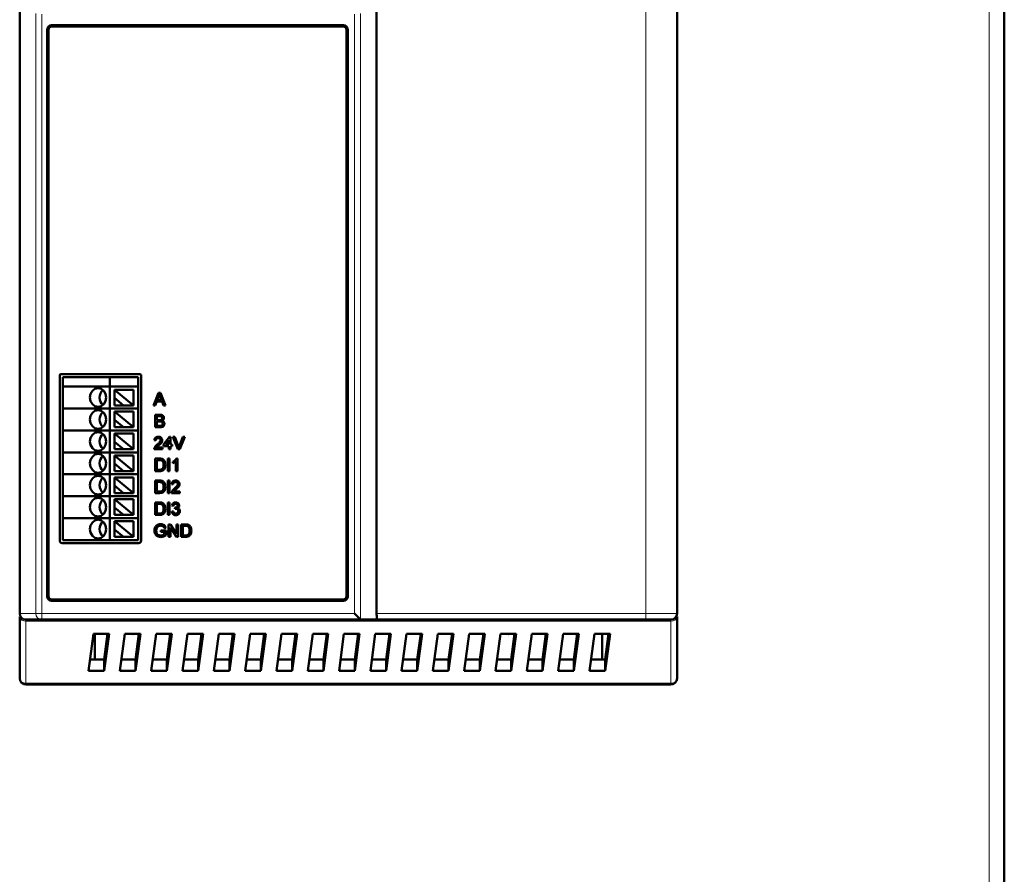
# Model space of a CAD drawing. Header units: millimetres. Extents: x 0 to 420, y 0 to 297.
# Tile 3 of 9: x 74 to 137, y 117 to 171. Entities that reach past the tile are written whole.
import ezdxf

# ---------------------------------------------------------------- set-up
doc = ezdxf.new("R2010")
doc.units = ezdxf.units.MM

msp = doc.modelspace()

# ---------------------------------------------------------------- linework, layer by layer
at = {"color": 7, "linetype": 'Continuous', "lineweight": 50}
for p, q in [((137.01, 91.827), (137.01, 229.027)), ((74.11, 204.471), (74.11, 133.183)), ((96.91, 204.471), (96.91, 133.183)), ((116.11, 204.471), (116.11, 133.183)), ((75.87, 134.263), (75.87, 170.467)), ((75.95, 170.467), (75.95, 134.263)), ((76.15, 170.747), (94.79, 170.747)), ((94.79, 170.667), (76.15, 170.667)), ((94.99, 134.263), (94.99, 170.467)), ((95.07, 170.467), (95.07, 134.263)), ((76.75, 148.467), (81.79, 148.467)), ((76.67, 137.827), (76.67, 148.387)), ((76.87, 147.667), (76.87, 148.267)), ((76.87, 148.267), (79.87, 148.267)), ((79.87, 147.667), (79.87, 148.267)), ((79.87, 148.267), (81.67, 148.267)), ((81.67, 148.267), (81.67, 147.667)), ((81.87, 148.387), (81.87, 137.827)), ((76.87, 147.667), (79.87, 147.667)), ((76.87, 146.267), (76.87, 147.667)), ((79.87, 147.667), (81.67, 147.667)), ((79.87, 146.267), (79.87, 147.667)), ((80.17, 147.467), (81.37, 147.467)), ((80.17, 147.467), (81.37, 146.467)), ((80.17, 147.467), (80.17, 146.946)), ((81.37, 147.467), (81.37, 146.467)), ((81.67, 147.667), (81.67, 146.267)), ((82.652, 146.467), (82.97, 147.267)), ((82.97, 147.267), (83.097, 147.267)), ((83.097, 147.267), (83.415, 146.467)), ((80.17, 146.946), (80.17, 146.467)), ((80.745, 146.467), (80.17, 146.946)), ((82.863, 146.713), (82.772, 146.467)), ((83.204, 146.713), (82.863, 146.713)), ((82.979, 147.027), (82.897, 146.805)), ((82.897, 146.805), (83.17, 146.805)), ((83.17, 146.805), (83.092, 147.015)), ((83.295, 146.467), (83.204, 146.713)), ((76.87, 144.867), (76.87, 146.267)), ((76.87, 146.267), (79.87, 146.267)), ((79.87, 144.867), (79.87, 146.267)), ((79.87, 146.267), (81.67, 146.267)), ((80.17, 146.467), (80.745, 146.467)), ((80.17, 146.067), (81.37, 146.067)), ((80.17, 146.067), (81.37, 145.067)), ((80.17, 146.067), (80.17, 145.546)), ((80.745, 146.467), (81.37, 146.467)), ((81.37, 146.067), (81.37, 145.067)), ((81.67, 146.267), (81.67, 144.867)), ((82.772, 146.467), (82.652, 146.467)), ((83.415, 146.467), (83.295, 146.467)), ((80.745, 145.067), (80.17, 145.546)), ((80.17, 145.546), (80.17, 145.067)), ((82.762, 145.067), (82.762, 145.867)), ((82.762, 145.867), (83.061, 145.867)), ((83.027, 145.774), (82.875, 145.774)), ((82.875, 145.774), (82.875, 145.528)), ((82.875, 145.528), (83.04, 145.528)), ((83.051, 145.436), (82.875, 145.436)), ((82.875, 145.436), (82.875, 145.159)), ((76.87, 144.867), (79.87, 144.867)), ((76.87, 143.467), (76.87, 144.867)), ((79.87, 144.867), (81.67, 144.867)), ((79.87, 143.467), (79.87, 144.867)), ((80.17, 145.067), (80.745, 145.067)), ((80.745, 145.067), (81.37, 145.067)), ((81.67, 144.867), (81.67, 143.467)), ((83.062, 145.067), (82.762, 145.067)), ((82.875, 145.159), (83.064, 145.159)), ((80.17, 144.667), (81.37, 144.667)), ((80.17, 144.667), (81.37, 143.667)), ((80.17, 144.667), (80.17, 144.146)), ((80.17, 144.146), (80.17, 143.667)), ((80.745, 143.667), (80.17, 144.146)), ((81.37, 144.667), (81.37, 143.667)), ((82.813, 144.231), (82.711, 144.241)), ((83.295, 143.964), (83.675, 144.456)), ((83.644, 144.252), (83.422, 143.964)), ((83.644, 143.964), (83.644, 144.252)), ((83.675, 144.456), (83.746, 144.456)), ((83.746, 144.456), (83.746, 143.964)), ((83.891, 144.467), (84.013, 144.467)), ((84.213, 143.667), (83.891, 144.467)), ((84.013, 144.467), (84.231, 143.893)), ((84.318, 143.893), (84.536, 144.467)), ((84.658, 144.467), (84.336, 143.667)), ((84.536, 144.467), (84.658, 144.467)), ((76.87, 142.067), (76.87, 143.467)), ((76.87, 143.467), (79.87, 143.467)), ((79.87, 142.067), (79.87, 143.467)), ((79.87, 143.467), (81.67, 143.467)), ((80.17, 143.667), (80.745, 143.667)), ((80.745, 143.667), (81.37, 143.667)), ((81.67, 143.467), (81.67, 142.067)), ((83.223, 143.667), (82.7, 143.667)), ((82.832, 143.769), (83.223, 143.769)), ((83.223, 143.769), (83.223, 143.667)), ((83.295, 143.862), (83.295, 143.964)), ((83.644, 143.862), (83.295, 143.862)), ((83.422, 143.964), (83.644, 143.964)), ((83.644, 143.667), (83.644, 143.862)), ((83.746, 143.667), (83.644, 143.667)), ((83.746, 143.964), (83.849, 143.964)), ((83.849, 143.862), (83.746, 143.862)), ((83.746, 143.862), (83.746, 143.667)), ((83.849, 143.964), (83.849, 143.862)), ((84.336, 143.667), (84.213, 143.667)), ((80.17, 143.267), (81.37, 142.267)), ((80.17, 143.267), (81.37, 143.267)), ((80.17, 143.267), (80.17, 142.746)), ((81.37, 143.267), (81.37, 142.267)), ((82.762, 142.267), (82.762, 143.067)), ((82.762, 143.067), (83.035, 143.067)), ((83.037, 142.974), (82.875, 142.974)), ((82.875, 142.974), (82.875, 142.359)), ((83.572, 142.267), (83.572, 143.067)), ((83.572, 143.067), (83.685, 143.067)), ((83.685, 143.067), (83.685, 142.267)), ((83.9, 142.772), (83.9, 142.867)), ((84.085, 142.267), (84.085, 142.89)), ((84.121, 143.067), (84.187, 143.067)), ((84.187, 143.067), (84.187, 142.267)), ((80.17, 142.746), (80.17, 142.267)), ((80.745, 142.267), (80.17, 142.746)), ((80.17, 142.267), (80.745, 142.267)), ((80.745, 142.267), (81.37, 142.267)), ((83.048, 142.267), (82.762, 142.267)), ((82.875, 142.359), (83.04, 142.359)), ((83.685, 142.267), (83.572, 142.267)), ((84.187, 142.267), (84.085, 142.267)), ((76.87, 142.067), (79.87, 142.067)), ((76.87, 140.667), (76.87, 142.067)), ((79.87, 142.067), (81.67, 142.067)), ((79.87, 140.667), (79.87, 142.067)), ((80.17, 141.867), (81.37, 141.867)), ((80.17, 141.867), (81.37, 140.867)), ((80.17, 141.867), (80.17, 141.346)), ((81.37, 141.867), (81.37, 140.867)), ((81.67, 142.067), (81.67, 140.667)), ((82.762, 140.867), (82.762, 141.667)), ((82.762, 141.667), (83.035, 141.667)), ((83.037, 141.574), (82.875, 141.574)), ((82.875, 141.574), (82.875, 140.959)), ((83.572, 141.667), (83.685, 141.667)), ((83.572, 140.867), (83.572, 141.667)), ((83.685, 141.667), (83.685, 140.867)), ((80.17, 141.346), (80.17, 140.867)), ((80.745, 140.867), (80.17, 141.346)), ((82.875, 140.959), (83.04, 140.959)), ((83.921, 141.431), (83.818, 141.441)), ((83.94, 140.969), (84.331, 140.969)), ((84.331, 140.969), (84.331, 140.867)), ((76.87, 139.267), (76.87, 140.667)), ((76.87, 140.667), (79.87, 140.667)), ((79.87, 139.267), (79.87, 140.667)), ((79.87, 140.667), (81.67, 140.667)), ((80.17, 140.867), (80.745, 140.867)), ((80.17, 140.467), (81.37, 140.467)), ((80.17, 140.467), (81.37, 139.467)), ((80.17, 140.467), (80.17, 139.946)), ((80.745, 140.867), (81.37, 140.867)), ((81.37, 140.467), (81.37, 139.467)), ((81.67, 140.667), (81.67, 139.267)), ((83.048, 140.867), (82.762, 140.867)), ((83.685, 140.867), (83.572, 140.867)), ((84.331, 140.867), (83.808, 140.867)), ((80.17, 139.946), (80.17, 139.467)), ((80.745, 139.467), (80.17, 139.946)), ((82.762, 139.467), (82.762, 140.267)), ((82.762, 140.267), (83.035, 140.267)), ((83.037, 140.174), (82.875, 140.174)), ((82.875, 140.174), (82.875, 139.559)), ((83.572, 140.267), (83.685, 140.267)), ((83.572, 139.467), (83.572, 140.267)), ((83.685, 140.267), (83.685, 139.467)), ((83.829, 139.682), (83.931, 139.692)), ((83.941, 140.051), (83.839, 140.062)), ((84.022, 139.846), (84.033, 139.938)), ((76.87, 139.267), (79.87, 139.267)), ((76.87, 137.867), (76.87, 139.267)), ((79.87, 139.267), (81.67, 139.267)), ((79.87, 137.867), (79.87, 139.267)), ((80.17, 139.467), (80.745, 139.467)), ((80.17, 139.067), (81.37, 138.067)), ((80.17, 139.067), (81.37, 139.067)), ((80.17, 139.067), (80.17, 138.546)), ((80.745, 139.467), (81.37, 139.467)), ((81.37, 139.067), (81.37, 138.067)), ((81.67, 139.267), (81.67, 137.867)), ((83.048, 139.467), (82.762, 139.467)), ((82.875, 139.559), (83.04, 139.559)), ((83.685, 139.467), (83.572, 139.467)), ((80.745, 138.067), (80.17, 138.546)), ((80.17, 138.546), (80.17, 138.067)), ((83.131, 138.385), (83.131, 138.477)), ((83.131, 138.477), (83.459, 138.477)), ((83.346, 138.385), (83.131, 138.385)), ((83.446, 138.641), (83.343, 138.615)), ((83.346, 138.233), (83.346, 138.385)), ((83.459, 138.477), (83.459, 138.181)), ((83.623, 138.067), (83.623, 138.867)), ((83.623, 138.867), (83.743, 138.867)), ((84.12, 138.067), (83.736, 138.664)), ((83.736, 138.664), (83.736, 138.067)), ((83.743, 138.867), (84.126, 138.27)), ((84.126, 138.27), (84.126, 138.867)), ((84.126, 138.867), (84.239, 138.867)), ((84.239, 138.867), (84.239, 138.067)), ((84.423, 138.867), (84.697, 138.867)), ((84.423, 138.067), (84.423, 138.867)), ((84.536, 138.774), (84.536, 138.159)), ((84.698, 138.774), (84.536, 138.774)), ((76.87, 137.867), (79.87, 137.867)), ((79.87, 137.867), (81.67, 137.867)), ((80.17, 138.067), (80.745, 138.067)), ((80.745, 138.067), (81.37, 138.067)), ((83.736, 138.067), (83.623, 138.067)), ((84.239, 138.067), (84.12, 138.067)), ((84.71, 138.067), (84.423, 138.067)), ((84.536, 138.159), (84.701, 138.159)), ((81.71, 137.667), (76.83, 137.667)), ((76.15, 134.063), (94.79, 134.063)), ((94.79, 133.983), (76.15, 133.983)), ((74.11, 132.987), (74.11, 129.027)), ((74.51, 132.783), (75.529, 132.783)), ((75.529, 132.783), (95.897, 132.783)), ((95.883, 132.789), (95.49, 133.183)), ((95.897, 132.783), (96.985, 132.783)), ((96.985, 132.783), (114.11, 132.783)), ((116.11, 132.987), (116.11, 129.027)), ((78.511, 129.51), (78.826, 131.866)), ((78.826, 131.866), (79.826, 131.866)), ((78.91, 131.866), (78.91, 130.236)), ((79.826, 131.866), (79.511, 129.51)), ((79.511, 130.236), (79.729, 131.866)), ((80.511, 129.51), (80.826, 131.866)), ((80.826, 131.866), (81.826, 131.866)), ((81.826, 131.866), (81.511, 129.51)), ((81.511, 130.236), (81.729, 131.866)), ((82.511, 129.51), (82.826, 131.866)), ((82.826, 131.866), (83.826, 131.866)), ((83.826, 131.866), (83.511, 129.51)), ((83.511, 130.236), (83.729, 131.866)), ((84.511, 129.51), (84.826, 131.866)), ((84.826, 131.866), (85.826, 131.866)), ((85.826, 131.866), (85.511, 129.51)), ((85.511, 130.236), (85.729, 131.866)), ((86.511, 129.51), (86.826, 131.866)), ((86.826, 131.866), (87.826, 131.866)), ((87.826, 131.866), (87.511, 129.51)), ((87.511, 130.236), (87.729, 131.866)), ((88.511, 129.51), (88.826, 131.866)), ((88.826, 131.866), (89.826, 131.866)), ((89.826, 131.866), (89.511, 129.51)), ((89.511, 130.236), (89.729, 131.866)), ((90.511, 129.51), (90.826, 131.866)), ((90.826, 131.866), (91.826, 131.866)), ((91.826, 131.866), (91.511, 129.51)), ((91.511, 130.236), (91.729, 131.866)), ((92.511, 129.51), (92.826, 131.866)), ((92.826, 131.866), (93.826, 131.866)), ((93.826, 131.866), (93.511, 129.51)), ((93.511, 130.236), (93.729, 131.866)), ((94.511, 129.51), (94.826, 131.866)), ((94.826, 131.866), (95.826, 131.866)), ((95.826, 131.866), (95.511, 129.51)), ((95.511, 130.236), (95.729, 131.866)), ((96.511, 129.51), (96.826, 131.866)), ((96.826, 131.866), (97.826, 131.866)), ((97.826, 131.866), (97.511, 129.51)), ((97.511, 130.236), (97.729, 131.866)), ((98.511, 129.51), (98.826, 131.866)), ((98.826, 131.866), (99.826, 131.866)), ((99.826, 131.866), (99.511, 129.51)), ((99.511, 130.236), (99.729, 131.866)), ((100.511, 129.51), (100.826, 131.866)), ((100.826, 131.866), (101.826, 131.866)), ((101.826, 131.866), (101.511, 129.51)), ((101.511, 130.236), (101.729, 131.866)), ((102.511, 129.51), (102.826, 131.866)), ((102.826, 131.866), (103.826, 131.866)), ((103.826, 131.866), (103.511, 129.51)), ((103.511, 130.236), (103.729, 131.866)), ((104.511, 129.51), (104.826, 131.866)), ((104.826, 131.866), (105.826, 131.866)), ((105.826, 131.866), (105.511, 129.51)), ((105.511, 130.236), (105.729, 131.866)), ((106.511, 129.51), (106.826, 131.866)), ((106.826, 131.866), (107.826, 131.866)), ((107.826, 131.866), (107.511, 129.51)), ((107.511, 130.236), (107.729, 131.866)), ((108.511, 129.51), (108.826, 131.866)), ((108.826, 131.866), (109.826, 131.866)), ((109.826, 131.866), (109.511, 129.51)), ((109.511, 130.236), (109.729, 131.866)), ((110.511, 129.51), (110.826, 131.866)), ((110.826, 131.866), (111.826, 131.866)), ((111.31, 130.236), (111.31, 131.866)), ((111.826, 131.866), (111.511, 129.51)), ((111.511, 130.236), (111.729, 131.866)), ((78.608, 130.236), (79.511, 130.236)), ((79.511, 129.51), (79.511, 130.236)), ((80.608, 130.236), (81.511, 130.236)), ((81.511, 129.51), (81.511, 130.236)), ((82.608, 130.236), (83.511, 130.236)), ((83.511, 129.51), (83.511, 130.236)), ((84.608, 130.236), (85.511, 130.236)), ((85.511, 129.51), (85.511, 130.236)), ((86.608, 130.236), (87.511, 130.236)), ((87.511, 129.51), (87.511, 130.236)), ((88.608, 130.236), (89.511, 130.236)), ((89.511, 129.51), (89.511, 130.236)), ((90.608, 130.236), (91.511, 130.236)), ((91.511, 129.51), (91.511, 130.236)), ((92.608, 130.236), (93.511, 130.236)), ((93.511, 129.51), (93.511, 130.236)), ((94.608, 130.236), (95.511, 130.236)), ((95.511, 129.51), (95.511, 130.236)), ((96.608, 130.236), (97.511, 130.236)), ((97.511, 129.51), (97.511, 130.236)), ((98.608, 130.236), (99.511, 130.236)), ((99.511, 129.51), (99.511, 130.236)), ((100.608, 130.236), (101.511, 130.236)), ((101.511, 129.51), (101.511, 130.236)), ((102.608, 130.236), (103.511, 130.236)), ((103.511, 129.51), (103.511, 130.236)), ((104.608, 130.236), (105.511, 130.236)), ((105.511, 129.51), (105.511, 130.236)), ((106.608, 130.236), (107.511, 130.236)), ((107.511, 129.51), (107.511, 130.236)), ((108.608, 130.236), (109.511, 130.236)), ((109.511, 129.51), (109.511, 130.236)), ((110.608, 130.236), (111.511, 130.236)), ((111.511, 129.51), (111.511, 130.236)), ((79.511, 129.51), (78.511, 129.51)), ((81.511, 129.51), (80.511, 129.51)), ((83.511, 129.51), (82.511, 129.51)), ((85.511, 129.51), (84.511, 129.51)), ((87.511, 129.51), (86.511, 129.51)), ((89.511, 129.51), (88.511, 129.51)), ((91.511, 129.51), (90.511, 129.51)), ((93.511, 129.51), (92.511, 129.51)), ((95.511, 129.51), (94.511, 129.51)), ((97.511, 129.51), (96.511, 129.51)), ((99.511, 129.51), (98.511, 129.51)), ((101.511, 129.51), (100.511, 129.51)), ((103.511, 129.51), (102.511, 129.51)), ((105.511, 129.51), (104.511, 129.51)), ((107.511, 129.51), (106.511, 129.51)), ((109.511, 129.51), (108.511, 129.51)), ((111.511, 129.51), (110.511, 129.51)), ((74.51, 128.627), (115.71, 128.627))]:
    msp.add_line(p, q, dxfattribs=at)
at = {"color": 9, "linetype": 'Continuous', "lineweight": 18}
for p, q in [((136.05, 228.067), (136.05, 92.787)), ((74.116, 133.183), (74.116, 204.471)), ((114.11, 204.471), (114.11, 133.183)), ((75.136, 171.512), (75.136, 133.183)), ((75.529, 133.183), (75.53, 171.467)), ((95.489, 171.467), (95.49, 133.183)), ((95.883, 132.789), (95.883, 171.512)), ((74.116, 133.183), (74.11, 133.183)), ((75.136, 133.183), (74.116, 133.183)), ((74.51, 132.685), (74.51, 132.783)), ((75.529, 133.183), (75.136, 133.183)), ((95.49, 133.183), (75.529, 133.183)), ((114.11, 133.183), (96.91, 133.183)), ((114.11, 133.183), (114.11, 132.783)), ((116.11, 133.183), (114.11, 133.183)), ((115.71, 132.783), (115.71, 132.685)), ((115.71, 132.685), (74.51, 132.685)), ((74.51, 128.724), (74.51, 132.685)), ((115.71, 132.685), (115.71, 128.724)), ((115.71, 128.724), (74.51, 128.724)), ((74.51, 128.724), (74.51, 128.627)), ((115.71, 128.724), (115.71, 128.627))]:
    msp.add_line(p, q, dxfattribs=at)
at = {"color": 7, "linetype": 'Continuous', "lineweight": 50, "flags": 128}
for points in [[(79.629, 146.967), (79.59, 147.196), (79.479, 147.391), (79.312, 147.521), (79.115, 147.567), (78.918, 147.521), (78.751, 147.391), (78.64, 147.196), (78.6, 146.967), (78.64, 146.737), (78.751, 146.542), (78.918, 146.412), (79.115, 146.367), (79.312, 146.412), (79.479, 146.542), (79.59, 146.737), (79.629, 146.967)], [(79.629, 145.567), (79.59, 145.796), (79.479, 145.991), (79.312, 146.121), (79.115, 146.167), (78.918, 146.121), (78.751, 145.991), (78.64, 145.796), (78.6, 145.567), (78.64, 145.337), (78.751, 145.142), (78.918, 145.012), (79.115, 144.967), (79.312, 145.012), (79.479, 145.142), (79.59, 145.337), (79.629, 145.567)], [(79.629, 144.167), (79.59, 144.396), (79.479, 144.591), (79.312, 144.721), (79.115, 144.767), (78.918, 144.721), (78.751, 144.591), (78.64, 144.396), (78.6, 144.167), (78.64, 143.937), (78.751, 143.742), (78.918, 143.612), (79.115, 143.567), (79.312, 143.612), (79.479, 143.742), (79.59, 143.937), (79.629, 144.167)], [(79.629, 142.767), (79.59, 142.996), (79.479, 143.191), (79.312, 143.321), (79.115, 143.367), (78.918, 143.321), (78.751, 143.191), (78.64, 142.996), (78.6, 142.767), (78.64, 142.537), (78.751, 142.342), (78.918, 142.212), (79.115, 142.167), (79.312, 142.212), (79.479, 142.342), (79.59, 142.537), (79.629, 142.767)], [(79.629, 141.367), (79.59, 141.596), (79.479, 141.791), (79.312, 141.921), (79.115, 141.967), (78.918, 141.921), (78.751, 141.791), (78.64, 141.596), (78.6, 141.367), (78.64, 141.137), (78.751, 140.942), (78.918, 140.812), (79.115, 140.767), (79.312, 140.812), (79.479, 140.942), (79.59, 141.137), (79.629, 141.367)], [(79.629, 139.967), (79.59, 140.196), (79.479, 140.391), (79.312, 140.521), (79.115, 140.567), (78.918, 140.521), (78.751, 140.391), (78.64, 140.196), (78.6, 139.967), (78.64, 139.737), (78.751, 139.542), (78.918, 139.412), (79.115, 139.367), (79.312, 139.412), (79.479, 139.542), (79.59, 139.737), (79.629, 139.967)], [(79.629, 138.567), (79.59, 138.796), (79.479, 138.991), (79.312, 139.121), (79.115, 139.167), (78.918, 139.121), (78.751, 138.991), (78.64, 138.796), (78.6, 138.567), (78.64, 138.337), (78.751, 138.142), (78.918, 138.012), (79.115, 137.967), (79.312, 138.012), (79.479, 138.142), (79.59, 138.337), (79.629, 138.567)], [(81.042, 131.866), (81.343, 131.851), (81.449, 131.866)], [(105.042, 131.866), (105.343, 131.851), (105.449, 131.866)]]:
    msp.add_lwpolyline(points, dxfattribs=at)
at = {"color": 7, "linetype": 'Continuous', "lineweight": 50}
for centre, radius, start, end in [((76.15, 170.467), 0.28, 90, 180), ((76.15, 170.467), 0.2, 90, 180), ((94.79, 170.467), 0.28, 0, 90), ((94.79, 170.467), 0.2, 0, 90), ((76.75, 148.387), 0.08, 90, 180), ((81.79, 148.387), 0.08, 0, 90), ((79.862, 146.967), 0.65, 132.43181, 227.56819), ((79.862, 145.567), 0.65, 132.43181, 227.56819), ((79.862, 144.167), 0.65, 132.43181, 227.56819), ((79.862, 142.767), 0.65, 132.43181, 227.56819), ((79.862, 141.367), 0.65, 132.43181, 227.56819), ((79.862, 139.967), 0.65, 132.43181, 227.56819), ((79.862, 138.567), 0.65, 132.43181, 227.56819), ((76.83, 137.827), 0.16, 180, 270), ((81.71, 137.827), 0.16, 270, 0), ((76.15, 134.263), 0.28, 180, 270), ((76.15, 134.263), 0.2, 180, 270), ((94.79, 134.263), 0.2, 270, 0), ((94.79, 134.263), 0.28, 270, 0), ((74.51, 133.183), 0.4, 180, 270), ((115.71, 133.183), 0.4, 270, 0), ((74.51, 129.027), 0.4, 180, 270), ((115.71, 129.027), 0.4, 270, 0)]:
    msp.add_arc(centre, radius, start, end, dxfattribs=at)
at = {"color": 9, "linetype": 'Continuous', "lineweight": 18}
for centre, radius, start, end in [((74.467, 133.044), 0.362, 189.01679, 276.80459), ((74.513, 133.179), 0.397, 179.50937, 269.50082), ((75.532, 133.179), 0.397, 179.50937, 269.50082), ((115.752, 133.044), 0.362, 263.19541, 350.98321), ((74.467, 129.083), 0.362, 189.01679, 276.80459), ((115.752, 129.083), 0.362, 263.19541, 350.98321)]:
    msp.add_arc(centre, radius, start, end, dxfattribs=at)
at = {"color": 7, "linetype": 'Continuous', "lineweight": 50}
for centre, start_param in [((95.897, 133.183), 2.956245), ((96.985, 133.183), 1.570796)]:
    msp.add_ellipse(centre, major_axis=(0, 0.4), ratio=0.1875, start_param=start_param, end_param=3.141593, dxfattribs=at)
for points, knots in [([(83.034, 147.174), (83.026, 147.146), (83.012, 147.095), (82.989, 147.047), (82.979, 147.027)], [0, 0, 0, 0, 0.559908, 1, 1, 1, 1]), ([(83.092, 147.015), (83.081, 147.045), (83.062, 147.098), (83.042, 147.151), (83.034, 147.174)], [0, 0, 0, 0, 0.560002, 1, 1, 1, 1]), ([(83.213, 145.649), (83.211, 145.671), (83.207, 145.704), (83.183, 145.74), (83.128, 145.778), (83.072, 145.776), (83.027, 145.774)], [0, 0, 0, 0, 0.2496005, 0.3750281, 0.5002776, 1, 1, 1, 1]), ([(83.04, 145.528), (83.058, 145.528), (83.09, 145.528), (83.122, 145.535), (83.136, 145.538)], [0, 0, 0, 0, 0.560393, 1, 1, 1, 1]), ([(83.244, 145.297), (83.241, 145.32), (83.238, 145.355), (83.212, 145.393), (83.157, 145.435), (83.098, 145.436), (83.051, 145.436)], [0, 0, 0, 0, 0.249858, 0.375513, 0.501165, 1, 1, 1, 1]), ([(83.061, 145.867), (83.097, 145.865), (83.168, 145.863), (83.26, 145.819), (83.315, 145.742), (83.322, 145.687), (83.326, 145.659)], [0, 0, 0, 0, 0.2811892, 0.5600175, 0.7800672, 1, 1, 1, 1]), ([(83.136, 145.538), (83.149, 145.543), (83.174, 145.553), (83.208, 145.592), (83.211, 145.628), (83.213, 145.649)], [0, 0, 0, 0, 0.280889, 0.56101, 1, 1, 1, 1]), ([(83.326, 145.659), (83.324, 145.639), (83.319, 145.597), (83.281, 145.531), (83.234, 145.504), (83.206, 145.487)], [0, 0, 0, 0, 0.280307, 0.560786, 1, 1, 1, 1]), ([(83.206, 145.487), (83.229, 145.479), (83.276, 145.462), (83.325, 145.412), (83.353, 145.354), (83.355, 145.315), (83.357, 145.296)], [0, 0, 0, 0, 0.2802, 0.559643, 0.779721, 1, 1, 1, 1]), ([(83.357, 145.296), (83.354, 145.269), (83.349, 145.217), (83.31, 145.145), (83.217, 145.073), (83.126, 145.069), (83.062, 145.067)], [0, 0, 0, 0, 0.187145, 0.37432, 0.560788, 1, 1, 1, 1]), ([(83.064, 145.159), (83.077, 145.159), (83.1, 145.159), (83.122, 145.162), (83.132, 145.163)], [0, 0, 0, 0, 0.5601359, 1, 1, 1, 1]), ([(83.132, 145.163), (83.15, 145.167), (83.185, 145.176), (83.222, 145.212), (83.241, 145.255), (83.243, 145.283), (83.244, 145.297)], [0, 0, 0, 0, 0.280324, 0.559079, 0.779395, 1, 1, 1, 1]), ([(82.711, 144.241), (82.716, 144.276), (82.728, 144.347), (82.797, 144.426), (82.883, 144.462), (82.939, 144.465), (82.967, 144.467)], [0, 0, 0, 0, 0.28024, 0.558887, 0.77914, 1, 1, 1, 1]), ([(82.965, 144.374), (82.943, 144.373), (82.898, 144.369), (82.845, 144.334), (82.817, 144.283), (82.814, 144.248), (82.813, 144.231)], [0, 0, 0, 0, 0.280371, 0.559466, 0.779395, 1, 1, 1, 1]), ([(82.896, 143.966), (82.947, 144.01), (83.018, 144.07), (83.097, 144.166), (83.106, 144.218), (83.111, 144.245)], [0, 0, 0, 0, 0.561302, 0.781371, 1, 1, 1, 1]), ([(83.111, 144.245), (83.108, 144.265), (83.102, 144.306), (83.061, 144.349), (83.013, 144.371), (82.981, 144.373), (82.965, 144.374)], [0, 0, 0, 0, 0.2790656, 0.5585814, 0.779063, 1, 1, 1, 1]), ([(82.967, 144.467), (83.002, 144.464), (83.072, 144.459), (83.155, 144.404), (83.206, 144.328), (83.211, 144.273), (83.213, 144.246)], [0, 0, 0, 0, 0.280511, 0.559695, 0.779763, 1, 1, 1, 1]), ([(83.213, 144.246), (83.208, 144.208), (83.197, 144.131), (83.111, 144.02), (83.037, 143.957), (82.991, 143.918)], [0, 0, 0, 0, 0.278709, 0.558818, 1, 1, 1, 1]), ([(82.7, 143.667), (82.701, 143.68), (82.701, 143.704), (82.708, 143.728), (82.711, 143.738)], [0, 0, 0, 0, 0.559966, 1, 1, 1, 1]), ([(82.711, 143.738), (82.725, 143.769), (82.747, 143.82), (82.797, 143.879), (82.845, 143.925), (82.879, 143.952), (82.896, 143.966)], [0, 0, 0, 0, 0.339399, 0.559526, 0.779755, 1, 1, 1, 1]), ([(82.991, 143.918), (82.972, 143.902), (82.941, 143.876), (82.897, 143.839), (82.861, 143.807), (82.842, 143.782), (82.832, 143.769)], [0, 0, 0, 0, 0.340045, 0.560063, 0.780086, 1, 1, 1, 1]), ([(84.231, 143.893), (84.24, 143.869), (84.255, 143.827), (84.269, 143.783), (84.275, 143.764)], [0, 0, 0, 0, 0.560006, 1, 1, 1, 1]), ([(84.275, 143.764), (84.282, 143.788), (84.295, 143.832), (84.311, 143.875), (84.318, 143.893)], [0, 0, 0, 0, 0.559972, 1, 1, 1, 1]), ([(83.035, 143.067), (83.062, 143.067), (83.109, 143.066), (83.156, 143.059), (83.177, 143.055)], [0, 0, 0, 0, 0.56016, 1, 1, 1, 1]), ([(83.169, 142.958), (83.145, 142.964), (83.101, 142.974), (83.057, 142.974), (83.037, 142.974)], [0, 0, 0, 0, 0.559255, 1, 1, 1, 1]), ([(83.305, 142.673), (83.302, 142.736), (83.297, 142.825), (83.233, 142.92), (83.19, 142.945), (83.169, 142.958)], [0, 0, 0, 0, 0.559188, 0.780064, 1, 1, 1, 1]), ([(83.177, 143.055), (83.2, 143.048), (83.243, 143.036), (83.278, 143.01), (83.293, 142.998)], [0, 0, 0, 0, 0.559864, 1, 1, 1, 1]), ([(83.293, 142.998), (83.317, 142.974), (83.364, 142.925), (83.409, 142.811), (83.415, 142.724), (83.418, 142.671)], [0, 0, 0, 0, 0.2797697, 0.559917, 1, 1, 1, 1]), ([(83.9, 142.867), (83.95, 142.895), (84.039, 142.945), (84.096, 143.03), (84.121, 143.067)], [0, 0, 0, 0, 0.560432, 1, 1, 1, 1]), ([(84.085, 142.89), (84.053, 142.864), (83.997, 142.816), (83.93, 142.786), (83.9, 142.772)], [0, 0, 0, 0, 0.559699, 1, 1, 1, 1]), ([(83.04, 142.359), (83.078, 142.359), (83.148, 142.359), (83.204, 142.398), (83.229, 142.416)], [0, 0, 0, 0, 0.561787, 1, 1, 1, 1]), ([(83.418, 142.671), (83.414, 142.613), (83.406, 142.496), (83.325, 142.346), (83.187, 142.272), (83.095, 142.269), (83.048, 142.267)], [0, 0, 0, 0, 0.28083, 0.559957, 0.779066, 1, 1, 1, 1]), ([(83.229, 142.416), (83.255, 142.46), (83.303, 142.539), (83.305, 142.632), (83.305, 142.673)], [0, 0, 0, 0, 0.557437, 1, 1, 1, 1]), ([(83.035, 141.667), (83.062, 141.667), (83.109, 141.666), (83.156, 141.659), (83.177, 141.655)], [0, 0, 0, 0, 0.56016, 1, 1, 1, 1]), ([(83.169, 141.558), (83.145, 141.564), (83.101, 141.574), (83.057, 141.574), (83.037, 141.574)], [0, 0, 0, 0, 0.559255, 1, 1, 1, 1]), ([(83.305, 141.273), (83.302, 141.336), (83.297, 141.425), (83.233, 141.52), (83.19, 141.545), (83.169, 141.558)], [0, 0, 0, 0, 0.559188, 0.780064, 1, 1, 1, 1]), ([(83.177, 141.655), (83.2, 141.648), (83.243, 141.636), (83.278, 141.61), (83.293, 141.598)], [0, 0, 0, 0, 0.559864, 1, 1, 1, 1]), ([(83.293, 141.598), (83.317, 141.574), (83.364, 141.525), (83.409, 141.411), (83.415, 141.324), (83.418, 141.271)], [0, 0, 0, 0, 0.2797697, 0.559917, 1, 1, 1, 1]), ([(83.818, 141.441), (83.824, 141.476), (83.836, 141.547), (83.905, 141.626), (83.991, 141.662), (84.047, 141.665), (84.075, 141.667)], [0, 0, 0, 0, 0.28024, 0.558887, 0.77914, 1, 1, 1, 1]), ([(84.072, 141.574), (84.05, 141.573), (84.006, 141.569), (83.953, 141.534), (83.925, 141.483), (83.922, 141.448), (83.921, 141.431)], [0, 0, 0, 0, 0.280371, 0.559466, 0.779395, 1, 1, 1, 1]), ([(84.218, 141.445), (84.216, 141.465), (84.21, 141.506), (84.169, 141.549), (84.121, 141.571), (84.089, 141.573), (84.072, 141.574)], [0, 0, 0, 0, 0.2790656, 0.5585814, 0.779063, 1, 1, 1, 1]), ([(84.075, 141.667), (84.11, 141.664), (84.179, 141.659), (84.263, 141.604), (84.313, 141.528), (84.318, 141.473), (84.321, 141.446)], [0, 0, 0, 0, 0.280511, 0.559695, 0.779763, 1, 1, 1, 1]), ([(83.04, 140.959), (83.078, 140.959), (83.148, 140.959), (83.204, 140.998), (83.229, 141.016)], [0, 0, 0, 0, 0.561787, 1, 1, 1, 1]), ([(83.418, 141.271), (83.414, 141.213), (83.406, 141.096), (83.325, 140.946), (83.187, 140.872), (83.095, 140.869), (83.048, 140.867)], [0, 0, 0, 0, 0.28083, 0.559957, 0.779066, 1, 1, 1, 1]), ([(83.229, 141.016), (83.255, 141.06), (83.303, 141.139), (83.305, 141.232), (83.305, 141.273)], [0, 0, 0, 0, 0.557437, 1, 1, 1, 1]), ([(83.808, 140.867), (83.808, 140.88), (83.809, 140.904), (83.816, 140.928), (83.819, 140.938)], [0, 0, 0, 0, 0.559966, 1, 1, 1, 1]), ([(83.819, 140.938), (83.832, 140.969), (83.855, 141.02), (83.905, 141.079), (83.952, 141.125), (83.986, 141.152), (84.003, 141.166)], [0, 0, 0, 0, 0.339399, 0.559526, 0.779755, 1, 1, 1, 1]), ([(84.099, 141.118), (84.08, 141.102), (84.048, 141.076), (84.005, 141.039), (83.969, 141.007), (83.949, 140.982), (83.94, 140.969)], [0, 0, 0, 0, 0.340045, 0.560063, 0.780086, 1, 1, 1, 1]), ([(84.003, 141.166), (84.054, 141.21), (84.125, 141.27), (84.204, 141.366), (84.214, 141.418), (84.218, 141.445)], [0, 0, 0, 0, 0.561302, 0.781371, 1, 1, 1, 1]), ([(84.321, 141.446), (84.315, 141.408), (84.305, 141.331), (84.219, 141.22), (84.144, 141.157), (84.099, 141.118)], [0, 0, 0, 0, 0.278709, 0.558818, 1, 1, 1, 1]), ([(83.035, 140.267), (83.062, 140.267), (83.109, 140.266), (83.156, 140.259), (83.177, 140.255)], [0, 0, 0, 0, 0.56016, 1, 1, 1, 1]), ([(83.169, 140.158), (83.145, 140.164), (83.101, 140.174), (83.057, 140.174), (83.037, 140.174)], [0, 0, 0, 0, 0.559255, 1, 1, 1, 1]), ([(83.418, 139.871), (83.414, 139.813), (83.406, 139.696), (83.325, 139.546), (83.187, 139.472), (83.095, 139.469), (83.048, 139.467)], [0, 0, 0, 0, 0.28083, 0.559957, 0.779066, 1, 1, 1, 1]), ([(83.305, 139.873), (83.302, 139.936), (83.297, 140.025), (83.233, 140.12), (83.19, 140.145), (83.169, 140.158)], [0, 0, 0, 0, 0.559188, 0.780064, 1, 1, 1, 1]), ([(83.177, 140.255), (83.2, 140.248), (83.243, 140.236), (83.278, 140.21), (83.293, 140.198)], [0, 0, 0, 0, 0.5598641, 1, 1, 1, 1]), ([(83.229, 139.616), (83.255, 139.66), (83.303, 139.739), (83.305, 139.832), (83.305, 139.873)], [0, 0, 0, 0, 0.557437, 1, 1, 1, 1]), ([(83.293, 140.198), (83.317, 140.174), (83.364, 140.125), (83.409, 140.011), (83.415, 139.924), (83.418, 139.871)], [0, 0, 0, 0, 0.27977, 0.559917, 1, 1, 1, 1]), ([(84.077, 139.456), (84.043, 139.46), (83.973, 139.466), (83.892, 139.525), (83.842, 139.601), (83.833, 139.655), (83.829, 139.682)], [0, 0, 0, 0, 0.279897, 0.559248, 0.779464, 1, 1, 1, 1]), ([(83.839, 140.062), (83.847, 140.093), (83.862, 140.155), (83.923, 140.224), (83.997, 140.261), (84.048, 140.265), (84.073, 140.267)], [0, 0, 0, 0, 0.2802702, 0.5595223, 0.7795723, 1, 1, 1, 1]), ([(83.931, 139.692), (83.936, 139.671), (83.947, 139.63), (83.98, 139.579), (84.031, 139.552), (84.064, 139.55), (84.081, 139.549)], [0, 0, 0, 0, 0.2808852, 0.5600735, 0.7796218, 1, 1, 1, 1]), ([(84.076, 140.174), (84.057, 140.173), (84.019, 140.169), (83.975, 140.137), (83.951, 140.095), (83.944, 140.066), (83.941, 140.051)], [0, 0, 0, 0, 0.280001, 0.559131, 0.77932, 1, 1, 1, 1]), ([(84.089, 139.857), (84.076, 139.856), (84.054, 139.854), (84.032, 139.849), (84.022, 139.846)], [0, 0, 0, 0, 0.559763, 1, 1, 1, 1]), ([(84.033, 139.938), (84.036, 139.938), (84.041, 139.938), (84.046, 139.937), (84.048, 139.937)], [0, 0, 0, 0, 0.560003, 1, 1, 1, 1]), ([(84.048, 139.937), (84.068, 139.939), (84.109, 139.943), (84.161, 139.968), (84.194, 140.012), (84.196, 140.044), (84.198, 140.06)], [0, 0, 0, 0, 0.28066, 0.560985, 0.779937, 1, 1, 1, 1]), ([(84.073, 140.267), (84.105, 140.264), (84.168, 140.257), (84.245, 140.208), (84.292, 140.138), (84.297, 140.088), (84.3, 140.063)], [0, 0, 0, 0, 0.280246, 0.559918, 0.780021, 1, 1, 1, 1]), ([(84.198, 140.06), (84.196, 140.077), (84.192, 140.113), (84.158, 140.151), (84.117, 140.172), (84.09, 140.173), (84.076, 140.174)], [0, 0, 0, 0, 0.2795094, 0.5587476, 0.7792034, 1, 1, 1, 1]), ([(84.341, 139.707), (84.337, 139.669), (84.327, 139.593), (84.254, 139.51), (84.167, 139.463), (84.107, 139.459), (84.077, 139.456)], [0, 0, 0, 0, 0.279426, 0.559062, 0.779354, 1, 1, 1, 1]), ([(84.081, 139.549), (84.105, 139.551), (84.152, 139.555), (84.205, 139.599), (84.235, 139.653), (84.237, 139.69), (84.239, 139.708)], [0, 0, 0, 0, 0.279887, 0.559066, 0.779356, 1, 1, 1, 1]), ([(84.239, 139.708), (84.237, 139.73), (84.232, 139.775), (84.192, 139.825), (84.141, 139.853), (84.106, 139.856), (84.089, 139.857)], [0, 0, 0, 0, 0.2797907, 0.5592315, 0.779474, 1, 1, 1, 1]), ([(84.3, 140.063), (84.299, 140.044), (84.295, 140.006), (84.26, 139.945), (84.217, 139.92), (84.191, 139.905)], [0, 0, 0, 0, 0.280496, 0.561003, 1, 1, 1, 1]), ([(84.191, 139.905), (84.215, 139.897), (84.264, 139.881), (84.313, 139.827), (84.338, 139.767), (84.34, 139.727), (84.341, 139.707)], [0, 0, 0, 0, 0.279866, 0.559177, 0.77938, 1, 1, 1, 1]), ([(83.04, 139.559), (83.078, 139.559), (83.148, 139.559), (83.204, 139.598), (83.229, 139.616)], [0, 0, 0, 0, 0.561787, 1, 1, 1, 1]), ([(82.721, 138.463), (82.727, 138.523), (82.739, 138.644), (82.835, 138.793), (82.977, 138.867), (83.072, 138.873), (83.12, 138.877)], [0, 0, 0, 0, 0.280341, 0.559305, 0.779314, 1, 1, 1, 1]), ([(83.129, 138.056), (83.068, 138.062), (82.947, 138.074), (82.803, 138.178), (82.732, 138.32), (82.725, 138.415), (82.721, 138.463)], [0, 0, 0, 0, 0.2801779, 0.5590162, 0.7792869, 1, 1, 1, 1]), ([(82.863, 138.627), (82.854, 138.598), (82.836, 138.546), (82.834, 138.491), (82.834, 138.467)], [0, 0, 0, 0, 0.559755, 1, 1, 1, 1]), ([(82.834, 138.467), (82.836, 138.422), (82.841, 138.331), (82.908, 138.217), (83.013, 138.159), (83.084, 138.152), (83.119, 138.149)], [0, 0, 0, 0, 0.280777, 0.55943, 0.779464, 1, 1, 1, 1]), ([(83.118, 138.785), (83.088, 138.783), (83.028, 138.78), (82.951, 138.744), (82.895, 138.69), (82.874, 138.648), (82.863, 138.627)], [0, 0, 0, 0, 0.2802598, 0.5599763, 0.7798221, 1, 1, 1, 1]), ([(83.343, 138.615), (83.334, 138.643), (83.316, 138.698), (83.238, 138.772), (83.163, 138.78), (83.118, 138.785)], [0, 0, 0, 0, 0.281626, 0.560932, 1, 1, 1, 1]), ([(83.12, 138.877), (83.161, 138.874), (83.243, 138.868), (83.35, 138.818), (83.417, 138.734), (83.437, 138.672), (83.446, 138.641)], [0, 0, 0, 0, 0.280404, 0.559919, 0.779504, 1, 1, 1, 1]), ([(84.697, 138.867), (84.724, 138.867), (84.771, 138.866), (84.818, 138.859), (84.838, 138.855)], [0, 0, 0, 0, 0.56016, 1, 1, 1, 1]), ([(84.831, 138.758), (84.806, 138.764), (84.763, 138.774), (84.718, 138.774), (84.698, 138.774)], [0, 0, 0, 0, 0.559255, 1, 1, 1, 1]), ([(85.08, 138.471), (85.076, 138.413), (85.068, 138.296), (84.986, 138.146), (84.848, 138.072), (84.756, 138.069), (84.71, 138.067)], [0, 0, 0, 0, 0.28083, 0.559957, 0.779066, 1, 1, 1, 1]), ([(84.967, 138.473), (84.963, 138.536), (84.958, 138.625), (84.894, 138.72), (84.852, 138.745), (84.831, 138.758)], [0, 0, 0, 0, 0.5591881, 0.7800636, 1, 1, 1, 1]), ([(84.838, 138.855), (84.862, 138.848), (84.904, 138.836), (84.939, 138.81), (84.955, 138.798)], [0, 0, 0, 0, 0.559864, 1, 1, 1, 1]), ([(84.89, 138.216), (84.917, 138.26), (84.965, 138.339), (84.966, 138.432), (84.967, 138.473)], [0, 0, 0, 0, 0.557437, 1, 1, 1, 1]), ([(84.955, 138.798), (84.978, 138.774), (85.025, 138.725), (85.071, 138.611), (85.076, 138.524), (85.08, 138.471)], [0, 0, 0, 0, 0.27977, 0.559917, 1, 1, 1, 1]), ([(83.119, 138.149), (83.166, 138.154), (83.249, 138.164), (83.317, 138.212), (83.346, 138.233)], [0, 0, 0, 0, 0.559388, 1, 1, 1, 1]), ([(83.459, 138.181), (83.403, 138.142), (83.303, 138.073), (83.182, 138.061), (83.129, 138.056)], [0, 0, 0, 0, 0.5598975, 1, 1, 1, 1]), ([(84.701, 138.159), (84.74, 138.159), (84.809, 138.159), (84.865, 138.198), (84.89, 138.216)], [0, 0, 0, 0, 0.561787, 1, 1, 1, 1]), ([(114.11, 132.783), (114.311, 132.783), (114.62, 132.783), (114.993, 132.783), (115.249, 132.783), (115.456, 132.783), (115.655, 132.783), (115.688, 132.783), (115.71, 132.783)], [0, 0, 0, 0, 0.2394568, 0.3683607, 0.5, 0.6316393, 0.7605432, 1, 1, 1, 1])]:
    msp.add_open_spline(points, degree=3, knots=knots, dxfattribs=at)
at = {"color": 9, "linetype": 'Continuous', "lineweight": 18}
msp.add_open_spline([(75.529, 133.183), (75.529, 133.13), (75.529, 133.025), (75.529, 132.893), (75.529, 132.801), (75.529, 132.789), (75.529, 132.783)], degree=3, dxfattribs=at)

doc.saveas('drawing.dxf')
